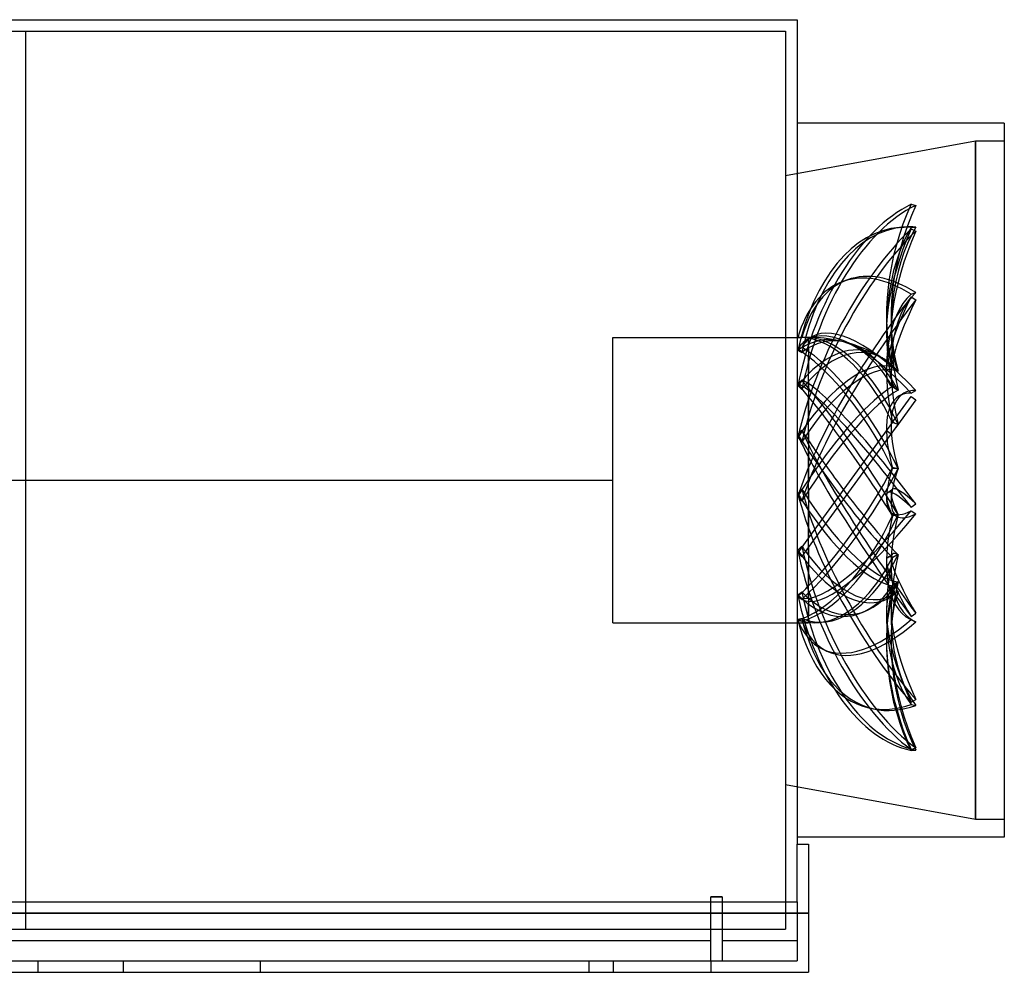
# Model space of a CAD drawing. Header units: millimetres. Extents: x -612 to 68, y -171 to 160.
# Tile 2 of 2: x -274 to 68, y -171 to 160. Entities that reach past the tile are written whole.
import ezdxf

# ---------------------------------------------------------------- set-up
doc = ezdxf.new("R2010")
doc.units = ezdxf.units.MM
doc.layers.add('HIDDEN', color=7, linetype='Continuous')
doc.layers.add('THICK', color=7, linetype='Continuous')

msp = doc.modelspace()

# ---------------------------------------------------------------- linework, layer by layer
at = {"layer": 'HIDDEN'}
for p, q in [((-532, 156), (-272, 156)), ((-272, 156), (-272, 156)), ((-272, 156), (-272, 156)), ((-272, 156), (-272, 156)), ((-272, 156), (-272, 156)), ((-272, 156), (-272, 156)), ((-272, 156), (-272, 156)), ((-272, 156), (-272, 156)), ((-272, 156), (-272, 156)), ((-272, 156), (-272, 156)), ((-272, 156), (-272, 156)), ((-272, 156), (-272, 156)), ((-272, 156), (-272, 156)), ((-272, 156), (-272, 156)), ((-272, 156), (-272, 156)), ((-272, 156), (-272, 156)), ((-272, 156), (-272, 156)), ((-272, 156), (-272, 156)), ((-272, 156), (-272, 156)), ((-272, 156), (-272, 156)), ((-272, 156), (-272, 156)), ((-272, 156), (-272, 156)), ((-272, 156), (-272, 156)), ((-272, 156), (-272, 156)), ((-272, 156), (-272, 156)), ((-272, 156), (-272, 156)), ((-272, 156), (-272, 156)), ((-272, 156), (-272, 156)), ((-272, 156), (-272, 156)), ((-272, 156), (-272, 156)), ((-272, 156), (-272, 156)), ((-272, 156), (-272, 156)), ((-272, 156), (-272, 156)), ((-272, 156), (-272, 156)), ((-272, 156), (-272, 156)), ((-272, 156), (-272, 156)), ((-272, 156), (-272, 156)), ((-272, 156), (-272, 156)), ((-272, 156), (-272, 156)), ((-272, 156), (-272, 156)), ((-272, 156), (-272, 156)), ((-272, 156), (-272, 156)), ((-272, 156), (-272, 156)), ((-272, 156), (-272, 156)), ((-272, 156), (-272, 156)), ((-272, 156), (-272, 156)), ((-272, 156), (-272, 156)), ((-272, 156), (-272, 156)), ((-272, 156), (-272, 156)), ((-272, 156), (-272, 156)), ((-272, 156), (-272, 156)), ((-272, 156), (-272, 156)), ((-272, 156), (-272, 156)), ((-272, 156), (-272, 156)), ((-272, 156), (-272, 156)), ((-272, 156), (-272, 156)), ((-272, 156), (-272, 156)), ((-272, 156), (-272, 156)), ((-272, 156), (-272, 156)), ((-272, 156), (-272, 156)), ((-272, 156), (-272, 156)), ((-272, 156), (-272, 156)), ((-272, 156), (-272, 156)), ((-272, 156), (-272, 156)), ((-272, 156), (-272, 156)), ((-272, 156), (-272, 156)), ((-272, 156), (-272, 156)), ((-272, 156), (-272, 156)), ((-272, 156), (-272, 156)), ((-272, 156), (-272, 156)), ((-272, 156), (-272, 156)), ((-272, 156), (-272, 156)), ((-272, 156), (-272, 156)), ((-272, 156), (-272, 156)), ((-272, 156), (-272, 156)), ((-272, 0), (-272, 156)), ((-272, 0), (-272, 156)), ((-272, 156), (-8, 156)), ((-8, 156), (-8, 0)), ((58, 117.8), (-8, 105.76)), ((58, -117.8), (58, 117.8)), ((68, 117.8), (58, 117.8)), ((58, 117.8), (58, -117.8)), ((35.63, 95.85), (37.24, 95.49)), ((31.61, 87.82), (33.23, 87.95)), ((35.63, 87.81), (37.24, 87.94)), ((35.63, 87.32), (37.24, 86.53)), ((11.84, 69.02), (13.46, 69.6)), ((35.63, 64.59), (37.24, 65.18)), ((35.63, 63.68), (37.24, 62.61)), ((-68, 0), (-68, 49.6)), ((-68, 49.6), (-3.49, 49.6)), ((-3.79, 49.6), (-3.55, 49.59)), ((-3.55, 49.59), (-3.31, 49.59)), ((-3.31, 49.59), (-3.07, 49.58)), ((-3.07, 49.58), (-2.83, 49.57)), ((-2.83, 49.57), (-2.59, 49.56)), ((-2.59, 49.56), (-2.36, 49.55)), ((-1.02, 49.6), (0, 49.6)), ((-0.45, 48.83), (1.16, 49.79)), ((0, 49.6), (0, 47.23)), ((0, 44.64), (0, 49.31)), ((-3.79, 45.5), (-3.55, 45.61)), ((-3.79, 45.12), (-3.55, 45)), ((-3.55, 45.61), (-3.31, 45.72)), ((-3.55, 45), (-3.31, 44.88)), ((-3.31, 45.72), (-3.07, 45.83)), ((-3.31, 44.88), (-3.07, 44.76)), ((-3.07, 45.83), (-2.83, 45.94)), ((-3.07, 44.76), (-2.83, 44.64)), ((-2.83, 45.94), (-2.59, 46.04)), ((-2.83, 44.64), (-2.59, 44.52)), ((-2.59, 46.04), (-2.36, 46.15)), ((-2.59, 44.52), (-2.36, 44.39)), ((0, 45.94), (0, 36.99)), ((0, 31.98), (0, 42.86)), ((29.49, 39.03), (29.16, 39.26)), ((29.49, 39), (29.16, 39.23)), ((29.81, 38.79), (29.49, 39.03)), ((29.81, 38.77), (29.49, 39)), ((30.13, 38.55), (29.81, 38.79)), ((30.13, 38.54), (29.81, 38.77)), ((30.44, 38.31), (30.13, 38.55)), ((30.44, 38.3), (30.13, 38.54)), ((30.76, 38.07), (30.44, 38.31)), ((30.76, 38.06), (30.44, 38.3)), ((31.07, 37.83), (30.76, 38.07)), ((31.07, 37.81), (30.76, 38.06)), ((-3.07, 34.15), (-2.83, 34.36)), ((-2.83, 34.36), (-2.59, 34.56)), ((-2.59, 34.56), (-2.36, 34.76)), ((0, 34.36), (0, 20.35)), ((-3.79, 33.54), (-3.55, 33.74)), ((-3.79, 32.83), (-3.55, 32.63)), ((-3.55, 33.74), (-3.31, 33.95)), ((-3.55, 32.63), (-3.31, 32.41)), ((-3.31, 33.95), (-3.07, 34.15)), ((-3.31, 32.41), (-3.07, 32.2)), ((-3.07, 32.2), (-2.83, 31.99)), ((-2.83, 31.99), (-2.59, 31.77)), ((-2.59, 31.77), (-2.36, 31.56)), ((28.94, 32.65), (30.56, 31.57)), ((29.49, 32.3), (29.16, 32.51)), ((29.49, 32.23), (29.16, 32.4)), ((29.81, 32.1), (29.49, 32.3)), ((29.81, 32.05), (29.49, 32.23)), ((30.13, 31.89), (29.81, 32.1)), ((30.13, 31.86), (29.81, 32.05)), ((30.44, 31.69), (30.13, 31.89)), ((30.44, 31.67), (30.13, 31.86)), ((30.76, 31.49), (30.44, 31.69)), ((30.76, 31.47), (30.44, 31.67)), ((31.07, 31.3), (30.76, 31.49)), ((31.07, 31.26), (30.76, 31.47)), ((35.63, 30.2), (37.24, 31.15)), ((0, 13.79), (0, 29)), ((29.16, 20.14), (35.63, 29.04)), ((37.24, 27.86), (30.31, 18.32)), ((31.47, 29.25), (33.08, 30.2)), ((35.63, 29.04), (37.24, 27.86)), ((-2.59, 17.1), (-2.36, 17.36)), ((29.16, 20.14), (0, -20)), ((0, -23.4), (31.07, 19.36)), ((27.04, 17.23), (28.66, 16.05)), ((29.49, 20), (29.16, 20.14)), ((29.49, 19.89), (29.16, 19.98)), ((29.81, 19.86), (29.49, 20)), ((29.81, 19.79), (29.49, 19.89)), ((30.13, 19.73), (29.81, 19.86)), ((30.13, 19.68), (29.81, 19.79)), ((30.44, 19.6), (30.13, 19.73)), ((30.44, 19.56), (30.13, 19.68)), ((30.76, 19.48), (30.44, 19.6)), ((30.76, 19.44), (30.44, 19.56)), ((31.07, 19.36), (30.76, 19.48)), ((31.07, 19.3), (30.76, 19.44)), ((-3.79, 15.78), (-3.55, 16.04)), ((-3.79, 14.87), (-3.55, 14.61)), ((-3.55, 16.04), (-3.31, 16.31)), ((-3.55, 14.61), (-3.31, 14.34)), ((-3.31, 16.31), (-3.07, 16.57)), ((-3.31, 14.34), (-3.07, 14.07)), ((-3.07, 16.57), (-2.83, 16.83)), ((-3.07, 14.07), (-2.83, 13.8)), ((-2.83, 16.83), (-2.59, 17.1)), ((-2.83, 13.8), (-2.59, 13.53)), ((0, 16.84), (0, 0.19)), ((-2.59, 13.53), (-2.36, 13.26)), ((0, 0), (0, 10.12)), ((29.49, 4.23), (29.16, 4.29)), ((29.49, 4.11), (29.16, 4.1)), ((29.81, 4.19), (29.49, 4.23)), ((29.81, 4.1), (29.49, 4.11)), ((30.13, 4.15), (29.81, 4.19)), ((30.13, 4.09), (29.81, 4.1)), ((30.44, 4.11), (30.13, 4.15)), ((30.44, 4.07), (30.13, 4.09)), ((30.76, 4.09), (30.44, 4.11)), ((30.76, 4.04), (30.44, 4.07)), ((31.07, 4.07), (30.76, 4.09)), ((31.07, 4.01), (30.76, 4.04)), ((-272, 0), (-272, 0)), ((-272, 0), (-272, 0)), ((-8, 0), (-8, -156)), ((0, -6.78), (0, 0)), ((-476, 0), (-272, 0)), ((-476, 0), (-272, 0)), ((-272, 0), (-272, 0)), ((-272, 0), (-68, 0)), ((-272, -156), (-272, 0)), ((-272, -156), (-272, 0)), ((-272, 0), (-68, 0)), ((-68, -49.6), (-68, 0)), ((-2.83, -3.6), (-2.59, -3.32)), ((-2.59, -3.32), (-2.36, -3.04)), ((27.51, -4.28), (29.13, -3.13)), ((-3.79, -4.71), (-3.55, -4.44)), ((-3.79, -5.66), (-3.55, -5.93)), ((-3.55, -4.44), (-3.31, -4.16)), ((-3.55, -5.93), (-3.31, -6.21)), ((-3.31, -4.16), (-3.07, -3.88)), ((-3.31, -6.21), (-3.07, -6.49)), ((-3.07, -3.88), (-2.83, -3.6)), ((-3.07, -6.49), (-2.83, -6.77)), ((-2.83, -6.77), (-2.59, -7.04)), ((0, -3.59), (0, -20)), ((-2.59, -7.04), (-2.36, -7.32)), ((35.63, -9.41), (37.24, -8.26)), ((0, -26.18), (0, -10.5)), ((28.94, -11.44), (30.56, -12.52)), ((29.49, -12.26), (29.16, -12.31)), ((29.49, -12.39), (29.16, -12.49)), ((29.81, -12.21), (29.49, -12.26)), ((29.81, -12.29), (29.49, -12.39)), ((30.13, -12.15), (29.81, -12.21)), ((30.13, -12.2), (29.81, -12.29)), ((30.44, -12.08), (30.13, -12.15)), ((30.44, -12.12), (30.13, -12.2)), ((30.76, -12), (30.44, -12.08)), ((30.76, -12.05), (30.44, -12.12)), ((31.07, -11.92), (30.76, -12)), ((31.07, -11.98), (30.76, -12.05)), ((35.63, -10.63), (37.24, -11.7)), ((0, -20), (-3.79, -25.21)), ((-3.55, -24.14), (-3.31, -23.9)), ((-3.31, -23.9), (-3.07, -23.66)), ((-3.07, -23.66), (-2.83, -23.41)), ((-2.83, -23.41), (-2.59, -23.16)), ((-2.59, -23.16), (-2.36, -22.91)), ((-2.36, -26.64), (0, -23.4)), ((0, -23.4), (0, -36.73)), ((-3.79, -24.39), (-3.55, -24.14)), ((-3.79, -25.21), (-3.55, -25.45)), ((-3.55, -25.45), (-3.31, -25.69)), ((-3.31, -25.69), (-3.07, -25.93)), ((-3.07, -25.93), (-2.83, -26.17)), ((-2.83, -26.17), (-2.59, -26.4)), ((-2.59, -26.4), (-2.36, -26.64)), ((27.51, -26.82), (29.13, -25.67)), ((29.49, -26.64), (29.16, -26.78)), ((29.49, -26.74), (29.16, -26.92)), ((29.81, -26.5), (29.49, -26.64)), ((29.81, -26.56), (29.49, -26.74)), ((30.13, -26.35), (29.81, -26.5)), ((30.13, -26.39), (29.81, -26.56)), ((30.44, -26.19), (30.13, -26.35)), ((30.44, -26.22), (30.13, -26.39)), ((30.76, -26.02), (30.44, -26.19)), ((30.76, -26.06), (30.44, -26.22)), ((31.07, -25.85), (30.76, -26.02)), ((31.07, -25.9), (30.76, -26.06)), ((0, -41.05), (0, -29.31)), ((29.49, -36.41), (29.16, -36.61)), ((29.49, -36.46), (29.16, -36.69)), ((29.81, -36.2), (29.49, -36.41)), ((29.81, -36.23), (29.49, -36.46)), ((30.13, -35.98), (29.81, -36.2)), ((30.13, -36.01), (29.81, -36.23)), ((30.44, -35.76), (30.13, -35.98)), ((30.44, -35.78), (30.13, -36.01)), ((30.76, -35.54), (30.44, -35.76)), ((30.76, -35.56), (30.44, -35.78)), ((31.07, -35.31), (30.76, -35.54)), ((31.07, -35.34), (30.76, -35.56)), ((-3.79, -39.85), (-3.55, -39.68)), ((-3.79, -40.4), (-3.65, -40.5)), ((-3.65, -40.5), (-3.51, -40.59)), ((-3.55, -39.68), (-3.31, -39.51)), ((-3.51, -40.59), (-3.38, -40.68)), ((-3.38, -40.68), (-3.24, -40.77)), ((-3.31, -39.51), (-3.07, -39.34)), ((-3.24, -40.77), (-3.1, -40.86)), ((-3.1, -40.86), (-2.97, -40.95)), ((-3.07, -39.34), (-2.83, -39.17)), ((-2.97, -40.95), (-2.86, -41.02)), ((-2.97, -40.95), (-2.28, -41.41)), ((-2.86, -41.02), (-2.76, -41.09)), ((-2.83, -39.17), (-2.59, -39)), ((-2.59, -39), (-2.36, -38.82)), ((0, -39.16), (0, -47.11)), ((29.44, -39.92), (29.12, -40.15)), ((29.49, -39.88), (29.16, -40.12)), ((29.77, -39.67), (29.44, -39.92)), ((29.81, -39.64), (29.49, -39.88)), ((30.09, -39.43), (29.77, -39.67)), ((30.13, -39.4), (29.81, -39.64)), ((30.41, -39.18), (30.09, -39.43)), ((30.44, -39.16), (30.13, -39.4)), ((30.73, -38.93), (30.41, -39.18)), ((30.76, -38.91), (30.44, -39.16)), ((31.05, -38.68), (30.73, -38.93)), ((31.07, -38.67), (30.76, -38.91)), ((-2.76, -41.09), (-2.66, -41.16)), ((-2.66, -41.16), (-2.56, -41.22)), ((-2.56, -41.22), (-2.46, -41.29)), ((-2.46, -41.29), (-2.36, -41.36)), ((0, -48.82), (0, -43.05)), ((35.63, -47.4), (37.24, -46.25)), ((-68, -49.6), (0, -49.6)), ((-3.79, -48.42), (-3.55, -48.35)), ((-3.79, -48.61), (-3.55, -48.67)), ((-3.55, -48.35), (-3.31, -48.29)), ((-3.55, -48.67), (-3.31, -48.72)), ((-3.31, -48.29), (-3.07, -48.23)), ((-3.31, -48.72), (-3.07, -48.77)), ((-3.07, -48.23), (-2.83, -48.16)), ((-3.07, -48.77), (-2.83, -48.82)), ((-2.83, -48.16), (-2.59, -48.09)), ((-2.83, -48.82), (-2.59, -48.87)), ((-2.59, -48.09), (-2.36, -48.02)), ((-2.59, -48.87), (-2.36, -48.92)), ((0, -48.16), (0, -49.6)), ((0, -49.35), (0, -49.6)), ((35.26, -48.29), (36.88, -49.07)), ((35.63, -48.45), (37.24, -49.24)), ((4.72, -58.62), (6.34, -59.41)), ((35.63, -77.19), (37.24, -76.24)), ((35.63, -77.9), (37.24, -78.27)), ((20.95, -79.1), (22.57, -79.46)), ((35.63, -93.63), (37.24, -93.04)), ((35.63, -93.88), (37.24, -93.76)), ((-8, -105.76), (58, -117.8)), ((58, -117.8), (68, -117.8)), ((-4, -126.48), (-4, -126.48)), ((-4, -126.48), (-4, -126.48)), ((-4, -126.48), (-4, -126.48)), ((0, -126.48), (0, -126.48)), ((-30, -144.83), (-34, -144.83)), ((-34, -167), (-34, -146.48)), ((-30, -146.48), (-30, -167)), ((-4, -146.48), (-4, -167)), ((-544, -150.48), (0, -150.48)), ((-532, -156), (-272, -156)), ((-272, -156), (-272, -156)), ((-272, -156), (-272, -156)), ((-272, -156), (-272, -156)), ((-272, -156), (-272, -156)), ((-272, -156), (-272, -156)), ((-272, -156), (-272, -156)), ((-272, -156), (-272, -156)), ((-272, -156), (-272, -156)), ((-272, -156), (-272, -156)), ((-272, -156), (-272, -156)), ((-272, -156), (-272, -156)), ((-272, -156), (-272, -156)), ((-272, -156), (-272, -156)), ((-272, -156), (-272, -156)), ((-272, -156), (-272, -156)), ((-272, -156), (-272, -156)), ((-272, -156), (-272, -156)), ((-272, -156), (-272, -156)), ((-272, -156), (-272, -156)), ((-272, -156), (-272, -156)), ((-272, -156), (-272, -156)), ((-272, -156), (-272, -156)), ((-272, -156), (-272, -156)), ((-272, -156), (-272, -156)), ((-272, -156), (-272, -156)), ((-272, -156), (-272, -156)), ((-272, -156), (-272, -156)), ((-272, -156), (-272, -156)), ((-272, -156), (-272, -156)), ((-272, -156), (-272, -156)), ((-272, -156), (-272, -156)), ((-272, -156), (-272, -156)), ((-272, -156), (-272, -156)), ((-272, -156), (-272, -156)), ((-272, -156), (-272, -156)), ((-272, -156), (-272, -156)), ((-272, -156), (-272, -156)), ((-272, -156), (-272, -156)), ((-272, -156), (-272, -156)), ((-272, -156), (-272, -156)), ((-272, -156), (-272, -156)), ((-272, -156), (-272, -156)), ((-272, -156), (-272, -156)), ((-272, -156), (-272, -156)), ((-272, -156), (-272, -156)), ((-272, -156), (-272, -156)), ((-272, -156), (-272, -156)), ((-272, -156), (-272, -156)), ((-272, -156), (-272, -156)), ((-272, -156), (-272, -156)), ((-272, -156), (-272, -156)), ((-272, -156), (-272, -156)), ((-272, -156), (-272, -156)), ((-272, -156), (-272, -156)), ((-272, -156), (-272, -156)), ((-272, -156), (-272, -156)), ((-272, -156), (-272, -156)), ((-272, -156), (-272, -156)), ((-272, -156), (-272, -156)), ((-272, -156), (-272, -156)), ((-272, -156), (-272, -156)), ((-272, -156), (-272, -156)), ((-272, -156), (-272, -156)), ((-272, -156), (-272, -156)), ((-272, -156), (-272, -156)), ((-272, -156), (-272, -156)), ((-272, -156), (-272, -156)), ((-272, -156), (-272, -156)), ((-272, -156), (-272, -156)), ((-272, -156), (-272, -156)), ((-272, -156), (-272, -156)), ((-272, -156), (-272, -156)), ((-272, -156), (-272, -156)), ((-272, -156), (-272, -156)), ((-272, -156), (-8, -156)), ((-510, -160), (-34, -160)), ((-30, -160), (-4, -160)), ((-540, -167), (-4, -167)), ((-267.75, -171), (-267.75, -167)), ((-267.75, -171), (-267.75, -167)), ((-238, -167), (-238, -167)), ((-238, -167), (-238, -167)), ((-238, -171), (-238, -167)), ((-190.4, -167.67), (-190.4, -167)), ((-76.25, -171), (-76.25, -167)), ((-76.25, -171), (-76.25, -167)), ((-67.75, -171), (-67.75, -167)), ((-67.75, -171), (-67.75, -167)), ((-34, -167), (-34, -167)), ((-34, -167), (-34, -171)), ((-34, -167), (-34, -167)), ((-30, -167), (-30, -167)), ((-4, -167), (-4, -167)), ((-238, -171), (-238, -171)), ((-238, -171), (-238, -171)), ((-190.4, -168.33), (-190.4, -167.67)), ((-190.4, -169), (-190.4, -168.33)), ((-190.4, -169.67), (-190.4, -169)), ((-190.4, -170.33), (-190.4, -169.67)), ((-190.4, -171), (-190.4, -170.33)), ((-34, -171), (-34, -171)), ((0, -171), (0, -171))]:
    msp.add_line(p, q, dxfattribs=at)
for start, end in [(77.3624, 90), (60.7401, 74.3652)]:
    msp.add_arc((0, 0), 49.6, start, end, dxfattribs=at)
for centre, major_axis, ratio, start_param, end_param in [((37.25, 25.83), (16.3, 72.59), 0.559017, 0.419003, 1.599783), ((59.11, 70.51), (-11.95, -53.23), 0.559017, -1.937855, -0.823386), ((38.87, 25.47), (-16.3, -72.59), 0.559017, -2.72259, -1.529257), ((60.73, 70.15), (11.95, 53.23), 0.559017, 1.203738, 2.342476), ((37.25, 13.64), (-5.63, 74.19), 0.584565, 0.000006, 1.088686), ((37.25, 33.56), (32.53, 66.91), 0.43681, 0.875906, 2.056687), ((38.87, 13.76), (5.63, -74.19), 0.584565, -3.141586, -2.040354), ((38.87, 32.77), (-32.53, -66.91), 0.43681, -2.265686, -1.072354), ((59.11, 47.49), (4.13, -54.4), 0.584565, -2.448952, -1.334483), ((59.11, 81.34), (-23.85, -49.07), 0.43681, -1.480952, -0.366483), ((60.73, 47.61), (-4.13, 54.4), 0.584565, 0.692641, 1.831379), ((60.73, 80.55), (23.85, 49.07), 0.43681, 1.660641, 2.799379), ((37.25, 13.64), (-5.63, 74.19), 0.584565, -0.092094, 0.000006), ((38.87, 13.76), (5.63, -74.19), 0.584565, 3.049499, 3.141599), ((38.87, -0.33), (25.4, -69.93), 0.509037, 2.558866, 3.141586), ((37.25, -0.91), (-25.4, 69.93), 0.509037, -0.000005, 0.598054), ((38.87, -0.33), (25.4, -69.93), 0.509037, 3.141586, 3.752199), ((37.25, -0.91), (-25.4, 69.93), 0.509037, -0.582726, -0.000005), ((60.73, 16.84), (-18.63, 51.28), 0.509037, 0.202008, 1.340747), ((37.25, 35.48), (41.14, 61.99), 0.239074, 1.262164, 2.442944), ((38.87, 34.41), (-41.14, -61.99), 0.239074, -1.879429, -0.686096), ((59.11, 16.26), (18.63, -51.28), 0.509037, -2.939584, -1.825116), ((59.11, 78.11), (-30.17, -45.46), 0.239074, -1.094694, -0.000005), ((60.73, 77.03), (30.17, 45.46), 0.239074, 2.046899, 3.141596), ((37.25, -15.31), (-37.7, 64.14), 0.345492, -1.002308, -0.000003), ((38.87, -14.36), (37.7, -64.14), 0.345492, 2.139284, 3.141595), ((14.53, 0), (25.89, -47.7), 0.525577, 2.863694, 2.873287), ((37.25, -15.31), (-37.7, 64.14), 0.345492, -0.000003, 0.178472), ((14.53, 0), (25.89, -47.7), 0.525577, 2.755061, 2.863694), ((38.87, -14.36), (37.7, -64.14), 0.345492, -3.141591, -2.950568), ((17, 0), (25.89, -47.7), 0.525577, 2.863714, 2.907163), ((17, 0), (25.89, -47.7), 0.525577, 2.83138, 2.863714), ((11.13, 4.04), (16.27, -44.79), 0.509037, 1.729598, 2.930259), ((9.51, 3.45), (-16.45, 45.29), 0.509037, -1.386693, -0.277465), ((9.51, 0.72), (-3.65, 48.05), 0.584565, -0.170878, 0.213167), ((11.13, 0.85), (3.61, -47.52), 0.584565, 2.968979, 3.420891), ((9.51, 0.72), (-3.65, 48.05), 0.584565, -0.896061, -0.176627), ((11.13, 0.85), (3.61, -47.52), 0.584565, 2.22023, 2.968979), ((14.53, 0), (7.73, -49.29), 0.714054, -2.942929, -2.824703), ((14.53, 0), (32.84, -48.57), 0.305615, 2.41033, 2.528556), ((17, 0), (32.84, -48.57), 0.305615, 2.486649, 2.562432), ((17, 0), (7.73, -49.29), 0.714054, -2.86661, -2.790828), ((11.13, -2.5), (-10.44, -46.5), 0.559017, 2.731327, 3.931988), ((9.51, -2.13), (10.56, 47.02), 0.559017, -0.162695, 0.724264), ((11.13, 6.54), (24.15, -41.08), 0.345492, 1.310016, 2.510677), ((9.51, 5.59), (-24.42, 41.54), 0.345492, -1.806275, -0.697047), ((9.51, -4.62), (21.07, 43.34), 0.43681, 0.07194, 1.181168), ((9.51, -2.13), (10.56, 47.02), 0.559017, -0.384964, -0.165198), ((11.13, -5.41), (-20.84, -42.86), 0.43681, -3.094954, -1.894294), ((14.53, 0), (19.21, 48.08), 0.634095, 0.977268, 1.095494), ((17, 0), (35.7, -49.47), 0.099854, 2.199578, 2.275361), ((38.87, -25.9), (43.1, -60.65), 0.122207, 1.778191, 2.971524), ((17, 0), (19.21, 48.08), 0.634095, 1.053586, 1.129369), ((37.25, -27.05), (-43.1, 60.65), 0.122207, -1.363402, -0.182621), ((14.53, 0), (35.7, -49.47), 0.099854, 2.123259, 2.241486), ((9.51, -6.31), (26.65, 40.15), 0.239074, 0.458198, 1.567426), ((11.13, 7.91), (27.61, -38.84), 0.122207, 1.279951, 2.149583), ((11.13, -7.39), (-26.35, -39.71), 0.239074, -2.708697, -1.508036), ((59.11, 78.11), (-30.17, -45.46), 0.239074, -0.000005, 0.019775), ((60.73, 77.03), (30.17, 45.46), 0.239074, -3.141589, -3.097548), ((60.73, -16.84), (-27.65, 47.04), 0.345492, -0.217574, 0.000003), ((9.51, 6.76), (-27.91, 39.28), 0.122207, -1.829671, -1.05814), ((59.11, -17.79), (27.65, -47.04), 0.345492, -3.141588, -2.244698), ((60.73, -16.84), (-27.65, 47.04), 0.345492, 0.000003, 0.921165), ((59.11, -17.79), (27.65, -47.04), 0.345492, 2.924019, 3.141597), ((14.53, 0), (30.06, 48.01), 0.413937, 1.401565, 1.519791), ((17, 0), (-35.7, 49.47), 0.099854, 1.141261, 1.217043), ((38.87, -32.97), (43.1, -60.65), 0.122207, -2.630931, -1.437598), ((37.25, -34.12), (-43.1, 60.65), 0.122207, 0.523214, 1.703994), ((14.53, 0), (-35.7, 49.47), 0.099854, 1.175136, 1.293362), ((17, 0), (30.06, 48.01), 0.413937, 1.477884, 1.553666), ((11.13, 7.91), (27.61, -38.84), 0.122207, -1.808991, -1.453213), ((9.51, 6.76), (-27.91, 39.28), 0.122207, 1.398733, 1.656408), ((9.51, -6.31), (26.65, 40.15), 0.239074, -2.258887, -1.149659), ((11.13, -7.39), (-26.35, -39.71), 0.239074, 0.816575, 2.017236), ((59.11, 34.02), (-30.17, -45.46), 0.239074, -0.711236, 0.000005), ((60.73, 32.94), (30.17, 45.46), 0.239074, 2.406087, 3.141597), ((14.53, 0), (34.65, 49.11), 0.201248, 1.711873, 1.826169), ((14.53, 0), (34.65, 49.11), 0.201248, 1.707943, 1.711873), ((9.51, 6.76), (-27.91, 39.28), 0.122207, 1.656408, 2.507961), ((9.51, 6.76), (-27.91, 39.28), 0.122207, -2.167368, -1.829671), ((11.13, 7.91), (27.61, -38.84), 0.122207, 0.948923, 1.279951), ((17, 0), (-32.84, 48.57), 0.305615, 1.428331, 1.504114), ((38.87, -34.34), (37.7, -64.14), 0.345492, -2.269838, -1.076505), ((11.13, 7.91), (27.61, -38.84), 0.122207, -1.453213, -0.60833), ((60.73, -47.61), (-31.61, 44.47), 0.122207, 0.000005, 0.560071), ((60.73, -47.61), (-31.61, 44.47), 0.122207, -0.578667, 0.000005), ((14.53, 0), (-32.84, 48.57), 0.305615, 1.462207, 1.580433), ((37.25, -35.29), (-37.7, 64.14), 0.345492, 0.884307, 2.065088), ((17, 0), (34.65, 49.11), 0.201248, 1.784262, 1.860044), ((11.13, 6.54), (24.15, -41.08), 0.345492, -1.447897, -0.247237), ((59.11, -48.76), (31.61, -44.47), 0.122207, -3.141588, -2.605791), ((59.11, -48.76), (31.61, -44.47), 0.122207, 2.562926, 3.141597), ((37.25, 21.65), (41.14, 61.99), 0.239074, -3.134405, -1.953625), ((38.87, 20.58), (-41.14, -61.99), 0.239074, 0.000004, 1.187968), ((9.51, 5.59), (-24.42, 41.54), 0.345492, 1.759826, 2.869054), ((11.13, -5.41), (-20.84, -42.86), 0.43681, 0.430317, 1.630978), ((9.51, -4.62), (21.07, 43.34), 0.43681, -2.645144, -1.535916), ((59.11, 0.78), (-23.85, -49.07), 0.43681, -1.097494, -0.000005), ((60.73, 0), (23.85, 49.07), 0.43681, 2.01983, 3.141587), ((59.11, 34.02), (-30.17, -45.46), 0.239074, 0.000005, 0.403233), ((60.73, 32.94), (30.17, 45.46), 0.239074, -3.141588, -2.73836), ((17, 0), (-25.89, 47.7), 0.525577, 1.773063, 1.848845), ((38.87, -29.77), (25.4, -69.93), 0.509037, -1.850256, -0.656923), ((14.53, 0), (-25.89, 47.7), 0.525577, 1.806938, 1.925164), ((37.25, -30.36), (-25.4, 69.93), 0.509037, 1.30389, 2.48467), ((11.13, -2.5), (-10.44, -46.5), 0.559017, -0.026586, 1.174074), ((11.13, 4.04), (16.27, -44.79), 0.509037, -1.028315, 0.171481), ((9.51, -2.13), (10.56, 47.02), 0.559017, -3.102048, -1.99282), ((59.11, -32.58), (-11.95, -53.23), 0.559017, -1.554397, -0.439928), ((59.11, -71.29), (31.61, -44.47), 0.122207, 3.141587, 4.060852), ((60.73, -32.95), (11.95, 53.23), 0.559017, 1.562926, 2.701664), ((60.73, -70.14), (-31.61, 44.47), 0.122207, 0.000004, 0.91926), ((59.11, -71.29), (31.61, -44.47), 0.122207, 2.946384, 3.141587), ((60.73, -70.14), (-31.61, 44.47), 0.122207, -0.219479, 0.000004), ((9.51, 3.45), (-16.45, 45.29), 0.509037, 2.179408, 3.288636), ((14.53, 0), (-34.65, -49.11), 0.201248, 0.75982, 0.878046), ((11.13, 0.85), (3.61, -47.52), 0.584565, -0.537683, 0.662977), ((9.51, 0.72), (-3.65, 48.05), 0.584565, 2.670041, 3.779269), ((59.11, -60.32), (4.13, -54.4), 0.584565, -2.065494, -0.951025), ((59.11, -81.5), (27.65, -47.04), 0.345492, -2.975708, -1.86124), ((60.73, -60.19), (-4.13, 54.4), 0.584565, 1.051829, 2.190567), ((60.73, -80.55), (-27.65, 47.04), 0.345492, 0.141615, 1.280353), ((14.53, 0), (-7.73, 49.29), 0.714054, 2.392133, 2.510359), ((37.25, -20.18), (-5.63, 74.19), 0.584565, 1.794522, 2.975302), ((17, 0), (-7.73, 49.29), 0.714054, 2.358258, 2.43404), ((38.87, -20.05), (5.63, -74.19), 0.584565, -1.359623, -0.166291), ((17, 0), (-34.65, -49.11), 0.201248, 0.725944, 0.801727), ((59.11, -77.62), (18.63, -51.28), 0.509037, -2.556126, -1.441657), ((60.73, -77.03), (-18.63, 51.28), 0.509037, 0.561197, 1.699935), ((11.13, 4.04), (16.27, -44.79), 0.509037, 0.171481, 0.172345), ((38.87, 20.58), (-41.14, -61.99), 0.239074, -0.005365, 0.000004), ((14.53, 0), (-30.06, -48.01), 0.413937, 0.453441, 0.571667), ((14.53, 0), (-19.21, -48.08), 0.634095, 0.029144, 0.14737), ((37.25, -6.5), (16.3, 72.59), 0.559017, 2.305619, 3.141598), ((37.25, 8.29), (32.53, 66.91), 0.43681, 2.762522, 3.141598), ((17, 0), (-19.21, -48.08), 0.634095, -0.004731, 0.071051), ((38.87, -6.87), (-16.3, -72.59), 0.559017, -0.848526, 0.000004), ((17, 0), (-30.06, -48.01), 0.413937, 0.419566, 0.495349), ((38.87, 7.5), (-32.53, -66.91), 0.43681, -0.391623, 0.000006), ((37.25, 8.29), (32.53, 66.91), 0.43681, -3.141587, -2.339883), ((38.87, 7.5), (-32.53, -66.91), 0.43681, 0.000006, 0.80171), ((59.11, 0.78), (-23.85, -49.07), 0.43681, -0.000005, 0.016975), ((60.73, 0), (23.85, 49.07), 0.43681, 3.141587, 3.158568), ((37.25, -6.5), (16.3, 72.59), 0.559017, -3.141588, -2.796786), ((38.87, -6.87), (-16.3, -72.59), 0.559017, 0.000004, 0.344806)]:
    msp.add_ellipse(centre, major_axis=major_axis, ratio=ratio, start_param=start_param, end_param=end_param, dxfattribs=at)
at = {"layer": 'THICK'}
for p, q in [((-540, 160), (-4, 160)), ((-4, 160), (-4, 0)), ((68, 124), (-4, 124)), ((68, 124), (68, 0)), ((-4, 0), (-4, -126.48)), ((68, 0), (68, -124)), ((68, -124), (-4, -124)), ((-4, -126.48), (0, -126.48)), ((-4, -146.48), (-4, -126.48)), ((0, -126.48), (0, -150.48)), ((-540, -146.48), (-4, -146.48)), ((-34, -144.83), (-30, -144.83)), ((-34, -146.48), (-34, -144.83)), ((-30, -144.83), (-30, -146.48)), ((0, -150.48), (-544, -150.48)), ((0, -150.48), (0, -171)), ((-544, -171), (0, -171))]:
    msp.add_line(p, q, dxfattribs=at)

doc.saveas('drawing.dxf')
